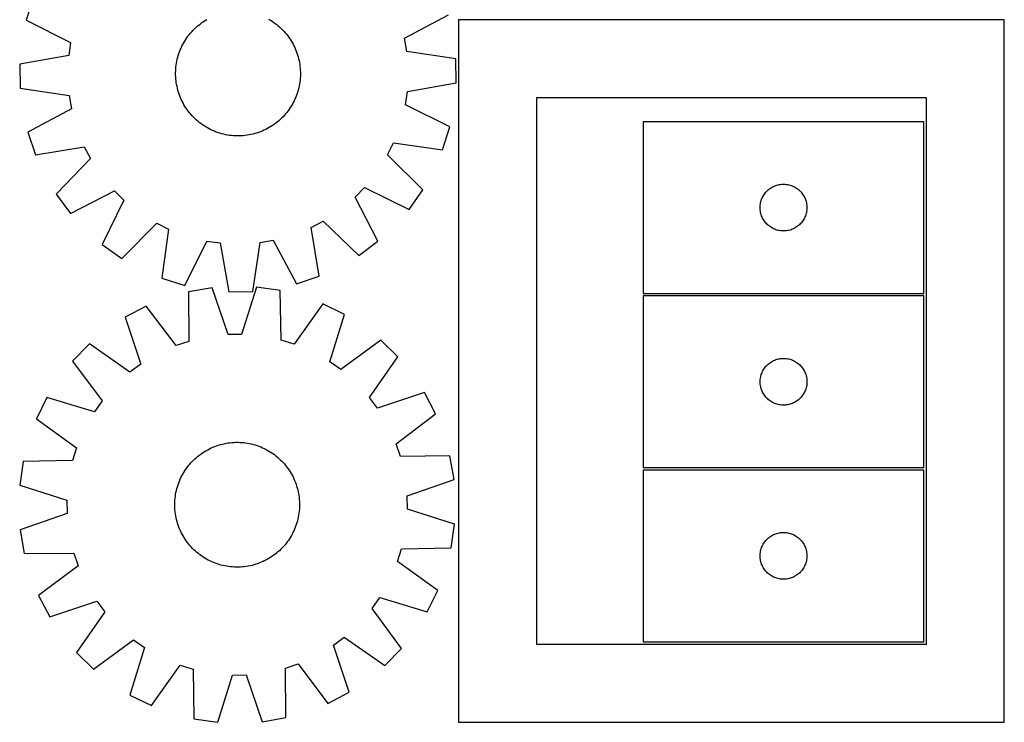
# Model space of a CAD drawing. Header units: millimetres. Extents: x 7 to 1493, y 7 to 2993.
# Tile 3 of 15: x 862 to 1493, y 7 to 457. Entities that reach past the tile are written whole.
import ezdxf

# ---------------------------------------------------------------- set-up
doc = ezdxf.new("R2010")
doc.units = ezdxf.units.MM
doc.layers.add('CUT', color=7, linetype='CONTINUOUS', true_color=0x000000)

msp = doc.modelspace()

# ---------------------------------------------------------------- linework, layer by layer
at = {"layer": 'CUT'}
for p, q in [((870.583645, 471.205549), (866.010866, 456.514727)), ((866.010866, 456.514727), (894.411668, 442.289073)), ((977.607402, 454.19254), (978.620635, 454.935753)), ((978.620635, 454.935753), (979.656713, 455.646774)), ((979.656713, 455.646774), (980.714613, 456.324899)), ((980.714613, 456.324899), (981.793291, 456.969461)), ((1021.429575, 457.149549), (1022.514066, 456.514815)), ((1022.514066, 456.514815), (1023.578085, 455.846331)), ((1023.578085, 455.846331), (1024.62058, 455.144754)), ((1024.62058, 455.144754), (1025.640525, 454.410778)), ((1108.598712, 444.944584), (1136.638096, 459.869988)), ((1493.173996, 456.660645), (1143.173996, 456.660645)), ((1143.173996, 456.660645), (1143.173996, 6.660645)), ((1493.173996, 6.660645), (1493.173996, 456.660645)), ((971.235343, 448.154062), (972.062046, 449.100406)), ((972.062046, 449.100406), (972.918067, 450.020316)), ((972.918067, 450.020316), (973.802561, 450.912884)), ((973.802561, 450.912884), (974.714655, 451.777229)), ((974.714655, 451.777229), (975.653448, 452.612498)), ((975.653448, 452.612498), (976.618015, 453.417866)), ((976.618015, 453.417866), (977.607402, 454.19254)), ((1025.640525, 454.410778), (1026.636911, 453.645127)), ((1026.636911, 453.645127), (1027.608756, 452.848557)), ((1027.608756, 452.848557), (1028.5551, 452.021853)), ((1028.5551, 452.021853), (1029.47501, 451.165832)), ((1029.47501, 451.165832), (1030.367578, 450.281338)), ((1030.367578, 450.281338), (1031.231923, 449.369245)), ((1031.231923, 449.369245), (1032.067192, 448.430452)), ((1032.067192, 448.430452), (1032.87256, 447.465885)), ((894.411668, 442.289073), (893.175437, 433.804316)), ((966.934351, 441.974881), (967.569084, 443.059372)), ((967.569084, 443.059372), (968.237569, 444.123391)), ((968.237569, 444.123391), (968.939145, 445.165886)), ((968.939145, 445.165886), (969.673121, 446.18583)), ((969.673121, 446.18583), (970.438772, 447.182217)), ((970.438772, 447.182217), (971.235343, 448.154062)), ((1032.87256, 447.465885), (1033.647234, 446.476497)), ((1033.647234, 446.476497), (1034.390447, 445.463265)), ((1034.390447, 445.463265), (1035.101468, 444.427187)), ((1035.101468, 444.427187), (1035.779593, 443.369287)), ((1035.779593, 443.369287), (1036.424155, 442.290609)), ((1036.424155, 442.290609), (1037.034516, 441.192216)), ((1110.044921, 436.493084), (1108.598712, 444.944584)), ((963.867405, 435.099226), (964.287682, 436.283444)), ((964.287682, 436.283444), (964.744949, 437.453878)), ((964.744949, 437.453878), (965.238754, 438.60937)), ((965.238754, 438.60937), (965.768611, 439.748782)), ((965.768611, 439.748782), (966.333996, 440.870988)), ((966.333996, 440.870988), (966.934351, 441.974881)), ((1037.034516, 441.192216), (1037.610075, 440.075194)), ((1037.610075, 440.075194), (1038.150264, 438.940644)), ((1038.150264, 438.940644), (1038.654549, 437.789686)), ((1038.654549, 437.789686), (1039.122432, 436.623457)), ((1039.122432, 436.623457), (1039.553452, 435.443106)), ((1141.451657, 431.740014), (1110.044921, 436.493084)), ((893.175437, 433.804316), (861.896194, 428.27406)), ((962.334084, 429.012664), (962.563935, 430.248048)), ((962.563935, 430.248048), (962.832476, 431.475604)), ((962.832476, 431.475604), (963.139443, 432.694119)), ((963.139443, 432.694119), (963.484533, 433.90239)), ((963.484533, 433.90239), (963.867405, 435.099226)), ((1039.553452, 435.443106), (1039.947184, 434.249799)), ((1039.947184, 434.249799), (1040.30324, 433.044713)), ((1040.30324, 433.044713), (1040.621266, 431.829038)), ((1040.621266, 431.829038), (1040.900951, 430.603973)), ((1040.900951, 430.603973), (1041.142017, 429.370728)), ((1041.142017, 429.370728), (1041.344227, 428.130519)), ((1141.6424, 416.355146), (1141.451657, 431.740014)), ((861.896194, 428.27406), (862.086937, 412.889192)), ((961.77179, 422.761173), (961.805553, 424.017305)), ((961.805553, 424.017305), (961.878756, 425.271756)), ((961.878756, 425.271756), (961.991326, 426.523289)), ((961.991326, 426.523289), (962.143152, 427.770669)), ((962.143152, 427.770669), (962.334084, 429.012664)), ((1041.344227, 428.130519), (1041.507382, 426.884571)), ((1041.507382, 426.884571), (1041.63132, 425.634112)), ((1041.63132, 425.634112), (1041.715918, 424.380378)), ((1041.715918, 424.380378), (1041.761095, 423.124605)), ((1041.761095, 423.124605), (1041.766804, 421.868033)), ((961.777499, 421.504601), (961.77179, 422.761173)), ((961.822675, 420.248828), (961.777499, 421.504601)), ((961.907274, 418.995093), (961.822675, 420.248828)), ((962.031212, 417.744635), (961.907274, 418.995093)), ((962.194367, 416.498686), (962.031212, 417.744635)), ((1041.395442, 416.858537), (1041.204509, 415.616542)), ((1041.547268, 418.105916), (1041.395442, 416.858537)), ((1041.659838, 419.357449), (1041.547268, 418.105916)), ((1041.733041, 420.611901), (1041.659838, 419.357449)), ((1041.766804, 421.868033), (1041.733041, 420.611901)), ((862.086937, 412.889192), (893.493673, 408.136121)), ((962.396577, 415.258478), (962.194367, 416.498686)), ((962.637643, 414.025232), (962.396577, 415.258478)), ((962.917328, 412.800168), (962.637643, 414.025232)), ((963.235354, 411.584493), (962.917328, 412.800168)), ((963.591409, 410.379407), (963.235354, 411.584493)), ((1040.054061, 410.726815), (1039.671189, 409.52998)), ((1040.399151, 411.935087), (1040.054061, 410.726815)), ((1040.706118, 413.153602), (1040.399151, 411.935087)), ((1040.974659, 414.381157), (1040.706118, 413.153602)), ((1041.204509, 415.616542), (1040.974659, 414.381157)), ((1109.126926, 402.340132), (1110.363157, 410.824889)), ((1110.363157, 410.824889), (1141.6424, 416.355146)), ((893.493673, 408.136121), (894.939882, 399.684621)), ((963.985141, 409.1861), (963.591409, 410.379407)), ((964.416162, 408.005749), (963.985141, 409.1861)), ((964.884045, 406.839519), (964.416162, 408.005749)), ((965.38833, 405.688561), (964.884045, 406.839519)), ((965.928518, 404.554012), (965.38833, 405.688561)), ((966.504077, 403.436989), (965.928518, 404.554012)), ((1037.769983, 404.880424), (1037.204598, 403.758218)), ((1038.29984, 406.019835), (1037.769983, 404.880424)), ((1038.793645, 407.175328), (1038.29984, 406.019835)), ((1039.250912, 408.345761), (1038.793645, 407.175328)), ((1039.671189, 409.52998), (1039.250912, 408.345761)), ((1443.173996, 406.660645), (1193.173996, 406.660645)), ((1193.173996, 406.660645), (1193.173996, 56.660645)), ((1443.173996, 56.660645), (1443.173996, 406.660645)), ((894.939882, 399.684621), (866.900498, 384.759217)), ((967.114439, 402.338597), (966.504077, 403.436989)), ((967.759, 401.259918), (967.114439, 402.338597)), ((968.437126, 400.202018), (967.759, 401.259918)), ((969.148147, 399.165941), (968.437126, 400.202018)), ((969.89136, 398.152708), (969.148147, 399.165941)), ((970.666033, 397.16332), (969.89136, 398.152708)), ((1033.865473, 398.443375), (1033.099822, 397.446989)), ((1034.599448, 399.463319), (1033.865473, 398.443375)), ((1035.301025, 400.505815), (1034.599448, 399.463319)), ((1035.96951, 401.569833), (1035.301025, 400.505815)), ((1036.604243, 402.654324), (1035.96951, 401.569833)), ((1037.204598, 403.758218), (1036.604243, 402.654324)), ((1137.527728, 388.114478), (1109.126926, 402.340132)), ((971.471402, 396.198754), (970.666033, 397.16332)), ((972.306671, 395.259961), (971.471402, 396.198754)), ((973.171016, 394.347867), (972.306671, 395.259961)), ((974.063583, 393.463373), (973.171016, 394.347867)), ((974.983494, 392.607352), (974.063583, 393.463373)), ((975.929838, 391.780648), (974.983494, 392.607352)), ((976.901683, 390.984078), (975.929838, 391.780648)), ((1027.885146, 392.016708), (1026.920579, 391.211339)), ((1028.823939, 392.851977), (1027.885146, 392.016708)), ((1029.736033, 393.716321), (1028.823939, 392.851977)), ((1030.620526, 394.608889), (1029.736033, 393.716321)), ((1031.476548, 395.528799), (1030.620526, 394.608889)), ((1032.303251, 396.475144), (1031.476548, 395.528799)), ((1033.099822, 397.446989), (1032.303251, 396.475144)), ((977.898069, 390.218427), (976.901683, 390.984078)), ((978.918013, 389.484451), (977.898069, 390.218427)), ((979.960509, 388.782875), (978.918013, 389.484451)), ((981.024527, 388.11439), (979.960509, 388.782875)), ((982.109018, 387.479657), (981.024527, 388.11439)), ((983.212912, 386.879302), (982.109018, 387.479657)), ((984.335118, 386.313917), (983.212912, 386.879302)), ((985.474529, 385.78406), (984.335118, 386.313917)), ((986.630022, 385.290255), (985.474529, 385.78406)), ((987.800455, 384.832988), (986.630022, 385.290255)), ((1017.244381, 385.429351), (1016.078151, 384.961468)), ((1018.395338, 385.933636), (1017.244381, 385.429351)), ((1019.529888, 386.473824), (1018.395338, 385.933636)), ((1020.64691, 387.049383), (1019.529888, 386.473824)), ((1021.745303, 387.659745), (1020.64691, 387.049383)), ((1022.823981, 388.304306), (1021.745303, 387.659745)), ((1023.881881, 388.982432), (1022.823981, 388.304306)), ((1024.917959, 389.693452), (1023.881881, 388.982432)), ((1025.931191, 390.436666), (1024.917959, 389.693452)), ((1026.920579, 391.211339), (1025.931191, 390.436666)), ((1132.954949, 373.423657), (1137.527728, 388.114478)), ((1441.568665, 391.408233), (1261.568665, 391.408233)), ((1261.568665, 391.408233), (1261.568665, 281.408233)), ((1441.568665, 281.408233), (1441.568665, 391.408233)), ((866.900498, 384.759217), (871.836091, 370.186281)), ((988.984674, 384.412711), (987.800455, 384.832988)), ((990.18151, 384.029838), (988.984674, 384.412711)), ((991.389781, 383.684748), (990.18151, 384.029838)), ((992.608296, 383.377781), (991.389781, 383.684748)), ((993.835851, 383.10924), (992.608296, 383.377781)), ((995.071236, 382.87939), (993.835851, 383.10924)), ((996.313231, 382.688458), (995.071236, 382.87939)), ((997.560611, 382.536632), (996.313231, 382.688458)), ((998.812144, 382.424062), (997.560611, 382.536632)), ((1000.066595, 382.350859), (998.812144, 382.424062)), ((1001.322727, 382.317096), (1000.066595, 382.350859)), ((1002.579299, 382.322805), (1001.322727, 382.317096)), ((1003.835072, 382.367981), (1002.579299, 382.322805)), ((1005.088806, 382.45258), (1003.835072, 382.367981)), ((1006.339265, 382.576518), (1005.088806, 382.45258)), ((1007.585213, 382.739672), (1006.339265, 382.576518)), ((1008.825422, 382.941883), (1007.585213, 382.739672)), ((1010.058667, 383.182949), (1008.825422, 382.941883)), ((1011.283732, 383.462633), (1010.058667, 383.182949)), ((1012.499407, 383.78066), (1011.283732, 383.462633)), ((1013.704493, 384.136715), (1012.499407, 383.78066)), ((1014.8978, 384.530447), (1013.704493, 384.136715)), ((1016.078151, 384.961468), (1014.8978, 384.530447)), ((871.836091, 370.186281), (903.174451, 375.371058)), ((903.174451, 375.371058), (907.161534, 367.780107)), ((1097.700019, 370.14242), (1101.497679, 377.829887)), ((1101.497679, 377.829887), (1132.954949, 373.423657)), ((907.161534, 367.780107), (885.106699, 344.920558)), ((1120.314817, 347.836689), (1097.700019, 370.14242)), ((1076.882744, 343.051685), (1082.870091, 349.18936)), ((1082.870091, 349.18936), (1111.426133, 335.277954)), ((1111.426133, 335.277954), (1120.314817, 347.836689)), ((1340.826382, 346.877395), (1341.379565, 347.416513)), ((1341.379565, 347.416513), (1341.959767, 347.92644)), ((1341.959767, 347.92644), (1342.565451, 348.405822)), ((1342.565451, 348.405822), (1343.195009, 348.853388)), ((1343.195009, 348.853388), (1343.846773, 349.267952)), ((1343.846773, 349.267952), (1344.519014, 349.648415)), ((1344.519014, 349.648415), (1345.209949, 349.993767)), ((1345.209949, 349.993767), (1345.917746, 350.303093)), ((1345.917746, 350.303093), (1346.640529, 350.575571)), ((1346.640529, 350.575571), (1347.37638, 350.810481)), ((1347.37638, 350.810481), (1348.123349, 351.007199)), ((1348.123349, 351.007199), (1348.879453, 351.165202)), ((1348.879453, 351.165202), (1349.642689, 351.284073)), ((1349.642689, 351.284073), (1350.411033, 351.363496)), ((1350.411033, 351.363496), (1351.182446, 351.40326)), ((1351.182446, 351.40326), (1351.954884, 351.40326)), ((1351.954884, 351.40326), (1352.726297, 351.363496)), ((1352.726297, 351.363496), (1353.49464, 351.284073)), ((1353.49464, 351.284073), (1354.257876, 351.165202)), ((1354.257876, 351.165202), (1355.013981, 351.007199)), ((1355.013981, 351.007199), (1355.760949, 350.810481)), ((1355.760949, 350.810481), (1356.496801, 350.575571)), ((1356.496801, 350.575571), (1357.219583, 350.303093)), ((1357.219583, 350.303093), (1357.927381, 349.993767)), ((1357.927381, 349.993767), (1358.618316, 349.648415)), ((1358.618316, 349.648415), (1359.290557, 349.267952)), ((1359.290557, 349.267952), (1359.942321, 348.853388)), ((1359.942321, 348.853388), (1360.571879, 348.405822)), ((1360.571879, 348.405822), (1361.177562, 347.92644)), ((1361.177562, 347.92644), (1361.757765, 347.416513)), ((1361.757765, 347.416513), (1362.310948, 346.877395)), ((885.106699, 344.920558), (894.304012, 332.586054)), ((894.304012, 332.586054), (922.50638, 347.201156)), ((928.644054, 341.213809), (914.732648, 312.657766)), ((922.50638, 347.201156), (928.644054, 341.213809)), ((1091.497846, 314.849318), (1076.882744, 343.051685)), ((1337.063249, 340.2283), (1337.279134, 340.969955)), ((1337.279134, 340.969955), (1337.532913, 341.699514)), ((1337.532913, 341.699514), (1337.823911, 342.415042)), ((1337.823911, 342.415042), (1338.151359, 343.11464)), ((1338.151359, 343.11464), (1338.514386, 343.796454)), ((1338.514386, 343.796454), (1338.912031, 344.458676)), ((1338.912031, 344.458676), (1339.34324, 345.099549)), ((1339.34324, 345.099549), (1339.806868, 345.717375)), ((1339.806868, 345.717375), (1340.301686, 346.310515)), ((1340.301686, 346.310515), (1340.826382, 346.877395)), ((1362.310948, 346.877395), (1362.835644, 346.310515)), ((1362.835644, 346.310515), (1363.330462, 345.717375)), ((1363.330462, 345.717375), (1363.79409, 345.099549)), ((1363.79409, 345.099549), (1364.225298, 344.458676)), ((1364.225298, 344.458676), (1364.622943, 343.796454)), ((1364.622943, 343.796454), (1364.985971, 343.11464)), ((1364.985971, 343.11464), (1365.313418, 342.415042)), ((1365.313418, 342.415042), (1365.604417, 341.699514)), ((1365.604417, 341.699514), (1365.858196, 340.969955)), ((1365.858196, 340.969955), (1366.074081, 340.2283)), ((1336.568665, 336.408233), (1336.588553, 337.180414)), ((1336.588553, 335.636052), (1336.568665, 336.408233)), ((1336.588553, 337.180414), (1336.648167, 337.950548)), ((1336.648167, 334.865918), (1336.588553, 335.636052)), ((1336.648167, 337.950548), (1336.747346, 338.716592)), ((1336.747346, 334.099874), (1336.648167, 334.865918)), ((1336.747346, 338.716592), (1336.88583, 339.476514)), ((1336.88583, 339.476514), (1337.063249, 340.2283)), ((1366.074081, 340.2283), (1366.2515, 339.476514)), ((1366.2515, 339.476514), (1366.389983, 338.716592)), ((1366.389983, 338.716592), (1366.489163, 337.950548)), ((1366.489163, 334.865918), (1366.389983, 334.099874)), ((1366.489163, 337.950548), (1366.548776, 337.180414)), ((1366.548776, 335.636052), (1366.489163, 334.865918)), ((1366.548776, 337.180414), (1366.568665, 336.408233)), ((1366.568665, 336.408233), (1366.548776, 335.636052)), ((1336.88583, 333.339952), (1336.747346, 334.099874)), ((1337.063249, 332.588166), (1336.88583, 333.339952)), ((1337.279134, 331.84651), (1337.063249, 332.588166)), ((1337.532913, 331.116952), (1337.279134, 331.84651)), ((1337.823911, 330.401424), (1337.532913, 331.116952)), ((1338.151359, 329.701826), (1337.823911, 330.401424)), ((1338.514386, 329.020012), (1338.151359, 329.701826)), ((1338.912031, 328.35779), (1338.514386, 329.020012)), ((1339.34324, 327.716917), (1338.912031, 328.35779)), ((1364.225298, 328.35779), (1363.79409, 327.716917)), ((1364.622943, 329.020012), (1364.225298, 328.35779)), ((1364.985971, 329.701826), (1364.622943, 329.020012)), ((1365.313418, 330.401424), (1364.985971, 329.701826)), ((1365.604417, 331.116952), (1365.313418, 330.401424)), ((1365.858196, 331.84651), (1365.604417, 331.116952)), ((1366.074081, 332.588166), (1365.858196, 331.84651)), ((1366.2515, 333.339952), (1366.074081, 332.588166)), ((1366.389983, 334.099874), (1366.2515, 333.339952)), ((927.291384, 303.769082), (949.597115, 326.383881)), ((949.597115, 326.383881), (957.284582, 322.586221)), ((957.284582, 322.586221), (952.878351, 291.12895)), ((1048.712842, 323.719757), (1056.303793, 327.70684)), ((1053.897619, 292.381397), (1048.712842, 323.719757)), ((1056.303793, 327.70684), (1079.163342, 305.652005)), ((1339.806868, 327.099091), (1339.34324, 327.716917)), ((1340.301686, 326.505951), (1339.806868, 327.099091)), ((1340.826382, 325.939071), (1340.301686, 326.505951)), ((1341.379565, 325.399952), (1340.826382, 325.939071)), ((1341.959767, 324.890026), (1341.379565, 325.399952)), ((1342.565451, 324.410644), (1341.959767, 324.890026)), ((1343.195009, 323.963078), (1342.565451, 324.410644)), ((1343.846773, 323.548514), (1343.195009, 323.963078)), ((1344.519014, 323.168051), (1343.846773, 323.548514)), ((1345.209949, 322.822699), (1344.519014, 323.168051)), ((1345.917746, 322.513373), (1345.209949, 322.822699)), ((1346.640529, 322.240895), (1345.917746, 322.513373)), ((1347.37638, 322.005985), (1346.640529, 322.240895)), ((1356.496801, 322.240895), (1355.760949, 322.005985)), ((1357.219583, 322.513373), (1356.496801, 322.240895)), ((1357.927381, 322.822699), (1357.219583, 322.513373)), ((1358.618316, 323.168051), (1357.927381, 322.822699)), ((1359.290557, 323.548514), (1358.618316, 323.168051)), ((1359.942321, 323.963078), (1359.290557, 323.548514)), ((1360.571879, 324.410644), (1359.942321, 323.963078)), ((1361.177562, 324.890026), (1360.571879, 324.410644)), ((1361.757765, 325.399952), (1361.177562, 324.890026)), ((1362.310948, 325.939071), (1361.757765, 325.399952)), ((1362.835644, 326.505951), (1362.310948, 325.939071)), ((1363.330462, 327.099091), (1362.835644, 326.505951)), ((1363.79409, 327.716917), (1363.330462, 327.099091)), ((1348.123349, 321.809267), (1347.37638, 322.005985)), ((1348.879453, 321.651264), (1348.123349, 321.809267)), ((1349.642689, 321.532393), (1348.879453, 321.651264)), ((1350.411033, 321.45297), (1349.642689, 321.532393)), ((1351.182446, 321.413206), (1350.411033, 321.45297)), ((1351.954884, 321.413206), (1351.182446, 321.413206)), ((1352.726297, 321.45297), (1351.954884, 321.413206)), ((1353.49464, 321.532393), (1352.726297, 321.45297)), ((1354.257876, 321.651264), (1353.49464, 321.532393)), ((1355.013981, 321.809267), (1354.257876, 321.651264)), ((1355.760949, 322.005985), (1355.013981, 321.809267)), ((914.732648, 312.657766), (927.291384, 303.769082)), ((967.569173, 286.556172), (981.794826, 314.956974)), ((981.794826, 314.956974), (990.279583, 313.720743)), ((990.279583, 313.720743), (995.80984, 282.4415)), ((1011.194708, 282.632243), (1015.947778, 314.038979)), ((1015.947778, 314.038979), (1024.399278, 315.485188)), ((1024.399278, 315.485188), (1039.324682, 287.445803)), ((1079.163342, 305.652005), (1091.497846, 314.849318)), ((952.878351, 291.12895), (967.569173, 286.556172)), ((1039.324682, 287.445803), (1053.897619, 292.381397)), ((985.131486, 285.034002), (969.967188, 282.431193)), ((995.502033, 255.010236), (985.131486, 285.034002)), ((1013.667957, 285.402272), (1004.075663, 255.120881)), ((1028.894374, 283.191664), (1013.667957, 285.402272)), ((969.967188, 282.431193), (970.201838, 250.667697)), ((995.80984, 282.4415), (1011.194708, 282.632243)), ((1029.479497, 251.432691), (1028.894374, 283.191664)), ((1261.568665, 281.408233), (1441.568665, 281.408233)), ((1441.613675, 279.77039), (1261.613675, 279.77039)), ((1261.613675, 279.77039), (1261.613675, 169.77039)), ((1441.613675, 169.77039), (1441.613675, 279.77039)), ((942.941192, 273.262693), (929.3234, 266.101249)), ((962.082023, 247.91307), (942.941192, 273.262693)), ((1056.147972, 274.723656), (1037.667694, 248.888523)), ((1069.94604, 267.916021), (1056.147972, 274.723656)), ((929.3234, 266.101249), (939.362026, 235.96488)), ((1060.688462, 237.530629), (1069.94604, 267.916021)), ((1004.075663, 255.120881), (995.502033, 255.010236)), ((906.453374, 249.029995), (895.715091, 238.010928)), ((932.490849, 230.835913), (906.453374, 249.029995)), ((970.201838, 250.667697), (962.082023, 247.91307)), ((1037.667694, 248.888523), (1029.479497, 251.432691)), ((1093.248994, 251.440641), (1067.68971, 232.58069)), ((1104.268061, 240.702358), (1093.248994, 251.440641)), ((1086.073979, 214.664883), (1104.268061, 240.702358)), ((895.715091, 238.010928), (914.575042, 212.451644)), ((939.362026, 235.96488), (932.490849, 230.835913)), ((1067.68971, 232.58069), (1060.688462, 237.530629)), ((1339.38825, 233.461707), (1339.851878, 234.079532)), ((1339.851878, 234.079532), (1340.346696, 234.672672)), ((1340.346696, 234.672672), (1340.871392, 235.239552)), ((1340.871392, 235.239552), (1341.424575, 235.778671)), ((1341.424575, 235.778671), (1342.004777, 236.288597)), ((1342.004777, 236.288597), (1342.610461, 236.767979)), ((1342.610461, 236.767979), (1343.240019, 237.215545)), ((1343.240019, 237.215545), (1343.891783, 237.63011)), ((1343.891783, 237.63011), (1344.564024, 238.010572)), ((1344.564024, 238.010572), (1345.254959, 238.355924)), ((1345.254959, 238.355924), (1345.962757, 238.66525)), ((1345.962757, 238.66525), (1346.685539, 238.937729)), ((1346.685539, 238.937729), (1347.421391, 239.172638)), ((1347.421391, 239.172638), (1348.168359, 239.369356)), ((1348.168359, 239.369356), (1348.924464, 239.527359)), ((1348.924464, 239.527359), (1349.6877, 239.64623)), ((1349.6877, 239.64623), (1350.456043, 239.725653)), ((1350.456043, 239.725653), (1351.227456, 239.765417)), ((1351.227456, 239.765417), (1351.999894, 239.765417)), ((1351.999894, 239.765417), (1352.771307, 239.725653)), ((1352.771307, 239.725653), (1353.53965, 239.64623)), ((1353.53965, 239.64623), (1354.302887, 239.527359)), ((1354.302887, 239.527359), (1355.058991, 239.369356)), ((1355.058991, 239.369356), (1355.80596, 239.172638)), ((1355.80596, 239.172638), (1356.541811, 238.937729)), ((1356.541811, 238.937729), (1357.264594, 238.66525)), ((1357.264594, 238.66525), (1357.972391, 238.355924)), ((1357.972391, 238.355924), (1358.663326, 238.010572)), ((1358.663326, 238.010572), (1359.335567, 237.63011)), ((1359.335567, 237.63011), (1359.987331, 237.215545)), ((1359.987331, 237.215545), (1360.616889, 236.767979)), ((1360.616889, 236.767979), (1361.222573, 236.288597)), ((1361.222573, 236.288597), (1361.802775, 235.778671)), ((1361.802775, 235.778671), (1362.355958, 235.239552)), ((1362.355958, 235.239552), (1362.880654, 234.672672)), ((1362.880654, 234.672672), (1363.375472, 234.079532)), ((1363.375472, 234.079532), (1363.8391, 233.461707)), ((1336.792357, 227.078749), (1336.93084, 227.838671)), ((1336.93084, 227.838671), (1337.108259, 228.590457)), ((1337.108259, 228.590457), (1337.324144, 229.332113)), ((1337.324144, 229.332113), (1337.577923, 230.061671)), ((1337.577923, 230.061671), (1337.868922, 230.777199)), ((1337.868922, 230.777199), (1338.196369, 231.476797)), ((1338.196369, 231.476797), (1338.559397, 232.158611)), ((1338.559397, 232.158611), (1338.957042, 232.820833)), ((1338.957042, 232.820833), (1339.38825, 233.461707)), ((1363.8391, 233.461707), (1364.270309, 232.820833)), ((1364.270309, 232.820833), (1364.667954, 232.158611)), ((1364.667954, 232.158611), (1365.030981, 231.476797)), ((1365.030981, 231.476797), (1365.358429, 230.777199)), ((1365.358429, 230.777199), (1365.649427, 230.061671)), ((1365.649427, 230.061671), (1365.903206, 229.332113)), ((1365.903206, 229.332113), (1366.119091, 228.590457)), ((1366.119091, 228.590457), (1366.29651, 227.838671)), ((1366.29651, 227.838671), (1366.434994, 227.078749)), ((1336.613675, 224.77039), (1336.633564, 225.542571)), ((1336.633564, 223.998209), (1336.613675, 224.77039)), ((1336.633564, 225.542571), (1336.693177, 226.312705)), ((1336.693177, 223.228075), (1336.633564, 223.998209)), ((1336.693177, 226.312705), (1336.792357, 227.078749)), ((1336.792357, 222.462031), (1336.693177, 223.228075)), ((1336.93084, 221.702109), (1336.792357, 222.462031)), ((1337.108259, 220.950323), (1336.93084, 221.702109)), ((1366.29651, 221.702109), (1366.119091, 220.950323)), ((1366.434994, 222.462031), (1366.29651, 221.702109)), ((1366.434994, 227.078749), (1366.534173, 226.312705)), ((1366.534173, 223.228075), (1366.434994, 222.462031)), ((1366.534173, 226.312705), (1366.593787, 225.542571)), ((1366.593787, 223.998209), (1366.534173, 223.228075)), ((1366.593787, 225.542571), (1366.613675, 224.77039)), ((1366.613675, 224.77039), (1366.593787, 223.998209)), ((879.239711, 214.707974), (872.432076, 200.909907)), ((909.625103, 205.450396), (879.239711, 214.707974)), ((1121.339315, 217.832332), (1091.202946, 207.793706)), ((1128.500758, 204.21454), (1121.339315, 217.832332)), ((1337.324144, 220.208668), (1337.108259, 220.950323)), ((1337.577923, 219.479109), (1337.324144, 220.208668)), ((1337.868922, 218.763581), (1337.577923, 219.479109)), ((1338.196369, 218.063983), (1337.868922, 218.763581)), ((1338.559397, 217.382169), (1338.196369, 218.063983)), ((1338.957042, 216.719947), (1338.559397, 217.382169)), ((1339.38825, 216.079074), (1338.957042, 216.719947)), ((1339.851878, 215.461248), (1339.38825, 216.079074)), ((1340.346696, 214.868108), (1339.851878, 215.461248)), ((1340.871392, 214.301228), (1340.346696, 214.868108)), ((1362.880654, 214.868108), (1362.355958, 214.301228)), ((1363.375472, 215.461248), (1362.880654, 214.868108)), ((1363.8391, 216.079074), (1363.375472, 215.461248)), ((1364.270309, 216.719947), (1363.8391, 216.079074)), ((1364.667954, 217.382169), (1364.270309, 216.719947)), ((1365.030981, 218.063983), (1364.667954, 217.382169)), ((1365.358429, 218.763581), (1365.030981, 218.063983)), ((1365.649427, 219.479109), (1365.358429, 218.763581)), ((1365.903206, 220.208668), (1365.649427, 219.479109)), ((1366.119091, 220.950323), (1365.903206, 220.208668)), ((914.575042, 212.451644), (909.625103, 205.450396)), ((1091.202946, 207.793706), (1086.073979, 214.664883)), ((1341.424575, 213.76211), (1340.871392, 214.301228)), ((1342.004777, 213.252183), (1341.424575, 213.76211)), ((1342.610461, 212.772801), (1342.004777, 213.252183)), ((1343.240019, 212.325235), (1342.610461, 212.772801)), ((1343.891783, 211.910671), (1343.240019, 212.325235)), ((1344.564024, 211.530208), (1343.891783, 211.910671)), ((1345.254959, 211.184856), (1344.564024, 211.530208)), ((1345.962757, 210.875531), (1345.254959, 211.184856)), ((1346.685539, 210.603052), (1345.962757, 210.875531)), ((1347.421391, 210.368142), (1346.685539, 210.603052)), ((1348.168359, 210.171424), (1347.421391, 210.368142)), ((1348.924464, 210.013421), (1348.168359, 210.171424)), ((1349.6877, 209.89455), (1348.924464, 210.013421)), ((1350.456043, 209.815127), (1349.6877, 209.89455)), ((1351.227456, 209.775363), (1350.456043, 209.815127)), ((1351.999894, 209.775363), (1351.227456, 209.775363)), ((1352.771307, 209.815127), (1351.999894, 209.775363)), ((1353.53965, 209.89455), (1352.771307, 209.815127)), ((1354.302887, 210.013421), (1353.53965, 209.89455)), ((1355.058991, 210.171424), (1354.302887, 210.013421)), ((1355.80596, 210.368142), (1355.058991, 210.171424)), ((1356.541811, 210.603052), (1355.80596, 210.368142)), ((1357.264594, 210.875531), (1356.541811, 210.603052)), ((1357.972391, 211.184856), (1357.264594, 210.875531)), ((1358.663326, 211.530208), (1357.972391, 211.184856)), ((1359.335567, 211.910671), (1358.663326, 211.530208)), ((1359.987331, 212.325235), (1359.335567, 211.910671)), ((1360.616889, 212.772801), (1359.987331, 212.325235)), ((1361.222573, 213.252183), (1360.616889, 212.772801)), ((1361.802775, 213.76211), (1361.222573, 213.252183)), ((1362.355958, 214.301228), (1361.802775, 213.76211)), ((1103.151136, 185.073709), (1128.500758, 204.21454)), ((872.432076, 200.909907), (898.267209, 182.429628)), ((985.703113, 182.836233), (986.869106, 183.304707)), ((986.869106, 183.304707), (988.049238, 183.736326)), ((988.049238, 183.736326), (989.242345, 184.130664)), ((989.242345, 184.130664), (990.44725, 184.48733)), ((990.44725, 184.48733), (991.662764, 184.805973)), ((991.662764, 184.805973), (992.887686, 185.086279)), ((992.887686, 185.086279), (994.120809, 185.32797)), ((994.120809, 185.32797), (995.360915, 185.530809)), ((995.360915, 185.530809), (996.606781, 185.694595)), ((996.606781, 185.694595), (997.857176, 185.819167)), ((997.857176, 185.819167), (999.110868, 185.904402)), ((999.110868, 185.904402), (1000.366618, 185.950215)), ((1000.366618, 185.950215), (1001.623187, 185.956561)), ((1001.623187, 185.956561), (1002.879336, 185.923435)), ((1002.879336, 185.923435), (1004.133824, 185.850868)), ((1004.133824, 185.850868), (1005.385414, 185.738933)), ((1005.385414, 185.738933), (1006.63287, 185.587739)), ((1006.63287, 185.587739), (1007.874962, 185.397437)), ((1007.874962, 185.397437), (1009.110463, 185.168213)), ((1009.110463, 185.168213), (1010.338155, 184.900295)), ((1010.338155, 184.900295), (1011.556825, 184.593946)), ((1011.556825, 184.593946), (1012.765271, 184.249469)), ((1012.765271, 184.249469), (1013.962301, 183.867203)), ((1013.962301, 183.867203), (1015.146732, 183.447527)), ((1015.146732, 183.447527), (1016.317397, 182.990853)), ((1105.905763, 176.953894), (1103.151136, 185.073709)), ((898.267209, 182.429628), (895.723041, 174.241431)), ((975.06569, 176.243481), (976.029848, 177.049339)), ((976.029848, 177.049339), (977.018843, 177.824514)), ((977.018843, 177.824514), (978.031698, 178.568241)), ((978.031698, 178.568241), (979.067415, 179.279787)), ((979.067415, 179.279787), (980.124971, 179.958449)), ((980.124971, 179.958449), (981.203323, 180.603557)), ((981.203323, 180.603557), (982.301405, 181.214475)), ((982.301405, 181.214475), (983.418136, 181.790601)), ((983.418136, 181.790601), (984.552411, 182.331364)), ((984.552411, 182.331364), (985.703113, 182.836233)), ((1016.317397, 182.990853), (1017.47314, 182.497634)), ((1017.47314, 182.497634), (1018.61282, 181.968355)), ((1018.61282, 181.968355), (1019.735313, 181.403539)), ((1019.735313, 181.403539), (1020.839511, 180.803744)), ((1020.839511, 180.803744), (1021.924323, 180.169561)), ((1021.924323, 180.169561), (1022.98868, 179.501616)), ((1022.98868, 179.501616), (1024.031532, 178.800568)), ((1024.031532, 178.800568), (1025.051848, 178.067109)), ((1025.051848, 178.067109), (1026.048622, 177.301964)), ((1026.048622, 177.301964), (1027.020871, 176.505886)), ((1137.669259, 177.188544), (1105.905763, 176.953894)), ((1140.272067, 162.024246), (1137.669259, 177.188544)), ((863.964068, 173.656308), (861.75346, 158.429891)), ((895.723041, 174.241431), (863.964068, 173.656308)), ((969.088623, 169.813782), (969.853768, 170.810557)), ((969.853768, 170.810557), (970.649846, 171.782805)), ((970.649846, 171.782805), (971.476069, 172.729569)), ((971.476069, 172.729569), (972.331624, 173.649913)), ((972.331624, 173.649913), (973.215665, 174.542929)), ((973.215665, 174.542929), (974.12732, 175.407736)), ((974.12732, 175.407736), (975.06569, 176.243481)), ((1027.020871, 176.505886), (1027.967635, 175.679663)), ((1027.967635, 175.679663), (1028.887979, 174.824108)), ((1028.887979, 174.824108), (1029.780995, 173.940067)), ((1029.780995, 173.940067), (1030.645802, 173.028412)), ((1030.645802, 173.028412), (1031.481547, 172.090042)), ((1031.481547, 172.090042), (1032.287405, 171.125884)), ((1032.287405, 171.125884), (1033.062579, 170.136889)), ((965.187377, 163.374754), (965.752193, 164.497247)), ((965.752193, 164.497247), (966.351988, 165.601445)), ((966.351988, 165.601445), (966.986171, 166.686257)), ((966.986171, 166.686257), (967.654116, 167.750615)), ((967.654116, 167.750615), (968.355164, 168.793466)), ((968.355164, 168.793466), (969.088623, 169.813782)), ((1033.062579, 170.136889), (1033.806307, 169.124034)), ((1033.806307, 169.124034), (1034.517853, 168.088317)), ((1034.517853, 168.088317), (1035.196515, 167.030761)), ((1035.196515, 167.030761), (1035.841623, 165.952409)), ((1035.841623, 165.952409), (1036.452541, 164.854327)), ((1036.452541, 164.854327), (1037.028667, 163.737596)), ((1441.593152, 168.187153), (1261.593152, 168.187153)), ((1261.593152, 168.187153), (1261.593152, 58.187153)), ((1261.613675, 169.77039), (1441.613675, 169.77039)), ((1441.593152, 58.187153), (1441.593152, 168.187153)), ((861.75346, 158.429891), (892.034851, 148.837597)), ((962.906263, 157.527205), (963.288529, 158.724235)), ((963.288529, 158.724235), (963.708205, 159.908667)), ((963.708205, 159.908667), (964.164879, 161.079331)), ((964.164879, 161.079331), (964.658098, 162.235074)), ((964.658098, 162.235074), (965.187377, 163.374754)), ((1037.028667, 163.737596), (1037.56943, 162.603321)), ((1037.56943, 162.603321), (1038.074299, 161.452619)), ((1038.074299, 161.452619), (1038.542773, 160.286626)), ((1038.542773, 160.286626), (1038.974392, 159.106494)), ((1038.974392, 159.106494), (1039.368729, 157.913387)), ((1039.368729, 157.913387), (1039.725396, 156.708482)), ((1110.248302, 151.653699), (1140.272067, 162.024246)), ((961.567993, 151.394804), (961.758295, 152.636896)), ((961.758295, 152.636896), (961.987519, 153.872397)), ((961.987519, 153.872397), (962.255437, 155.100089)), ((962.255437, 155.100089), (962.561786, 156.318759)), ((962.561786, 156.318759), (962.906263, 157.527205)), ((1039.725396, 156.708482), (1040.044039, 155.492968)), ((1040.044039, 155.492968), (1040.324344, 154.268046)), ((1040.324344, 154.268046), (1040.566036, 153.034923)), ((1040.566036, 153.034923), (1040.768875, 151.794817)), ((1040.768875, 151.794817), (1040.932661, 150.548951)), ((1110.358947, 143.080069), (1110.248302, 151.653699)), ((892.034851, 148.837597), (892.145496, 140.263967)), ((961.199171, 146.385121), (961.232297, 147.64127)), ((961.205517, 145.128552), (961.199171, 146.385121)), ((961.232297, 147.64127), (961.304864, 148.895758)), ((961.304864, 148.895758), (961.416799, 150.147348)), ((961.416799, 150.147348), (961.567993, 151.394804)), ((1040.932661, 150.548951), (1041.057233, 149.298556)), ((1041.057233, 149.298556), (1041.142468, 148.044864)), ((1041.142468, 148.044864), (1041.188281, 146.789114)), ((1041.194627, 145.532545), (1041.161501, 144.276396)), ((1041.188281, 146.789114), (1041.194627, 145.532545)), ((892.145496, 140.263967), (862.12173, 129.89342)), ((961.25133, 143.872802), (961.205517, 145.128552)), ((961.336565, 142.61911), (961.25133, 143.872802)), ((961.461137, 141.368715), (961.336565, 142.61911)), ((961.624923, 140.122849), (961.461137, 141.368715)), ((961.827762, 138.882743), (961.624923, 140.122849)), ((1040.635503, 139.28077), (1040.406279, 138.045269)), ((1040.825805, 140.522862), (1040.635503, 139.28077)), ((1040.976999, 141.770318), (1040.825805, 140.522862)), ((1041.088934, 143.021908), (1040.976999, 141.770318)), ((1041.161501, 144.276396), (1041.088934, 143.021908)), ((1140.640338, 133.487775), (1110.358947, 143.080069)), ((962.069454, 137.649621), (961.827762, 138.882743)), ((962.349759, 136.424698), (962.069454, 137.649621)), ((962.668402, 135.209184), (962.349759, 136.424698)), ((963.025068, 134.004279), (962.668402, 135.209184)), ((963.419406, 132.811172), (963.025068, 134.004279)), ((963.851025, 131.63104), (963.419406, 132.811172)), ((1039.105269, 133.193431), (1038.685593, 132.009)), ((1039.487534, 134.390461), (1039.105269, 133.193431)), ((1039.832012, 135.598907), (1039.487534, 134.390461)), ((1040.138361, 136.817577), (1039.832012, 135.598907)), ((1040.406279, 138.045269), (1040.138361, 136.817577)), ((1138.42973, 118.261358), (1140.640338, 133.487775)), ((862.12173, 129.89342), (864.724539, 114.729122)), ((964.319499, 130.465047), (963.851025, 131.63104)), ((964.824368, 129.314345), (964.319499, 130.465047)), ((965.365131, 128.18007), (964.824368, 129.314345)), ((965.941257, 127.063339), (965.365131, 128.18007)), ((966.552175, 125.965257), (965.941257, 127.063339)), ((1036.04181, 126.316221), (1035.407627, 125.231409)), ((1036.641605, 127.420419), (1036.04181, 126.316221)), ((1037.206421, 128.542912), (1036.641605, 127.420419)), ((1037.7357, 129.682592), (1037.206421, 128.542912)), ((1038.228919, 130.838335), (1037.7357, 129.682592)), ((1038.685593, 132.009), (1038.228919, 130.838335)), ((1343.87126, 126.046873), (1344.543501, 126.427335)), ((1344.543501, 126.427335), (1345.234436, 126.772687)), ((1345.234436, 126.772687), (1345.942234, 127.082013)), ((1345.942234, 127.082013), (1346.665016, 127.354492)), ((1346.665016, 127.354492), (1347.400868, 127.589401)), ((1347.400868, 127.589401), (1348.147836, 127.786119)), ((1348.147836, 127.786119), (1348.903941, 127.944123)), ((1348.903941, 127.944123), (1349.667177, 128.062994)), ((1349.667177, 128.062994), (1350.43552, 128.142416)), ((1350.43552, 128.142416), (1351.206933, 128.18218)), ((1351.206933, 128.18218), (1351.979371, 128.18218)), ((1351.979371, 128.18218), (1352.750784, 128.142416)), ((1352.750784, 128.142416), (1353.519127, 128.062994)), ((1353.519127, 128.062994), (1354.282363, 127.944123)), ((1354.282363, 127.944123), (1355.038468, 127.786119)), ((1355.038468, 127.786119), (1355.785437, 127.589401)), ((1355.785437, 127.589401), (1356.521288, 127.354492)), ((1356.521288, 127.354492), (1357.244071, 127.082013)), ((1357.244071, 127.082013), (1357.951868, 126.772687)), ((1357.951868, 126.772687), (1358.642803, 126.427335)), ((1358.642803, 126.427335), (1359.315044, 126.046873)), ((967.197283, 124.886905), (966.552175, 125.965257)), ((967.875945, 123.829349), (967.197283, 124.886905)), ((968.587491, 122.793632), (967.875945, 123.829349)), ((969.331218, 121.780777), (968.587491, 122.793632)), ((970.106393, 120.791782), (969.331218, 121.780777)), ((970.912251, 119.827624), (970.106393, 120.791782)), ((1031.743952, 120.134861), (1030.917729, 119.188097)), ((1032.54003, 121.10711), (1031.743952, 120.134861)), ((1033.305175, 122.103884), (1032.54003, 121.10711)), ((1034.038634, 123.1242), (1033.305175, 122.103884)), ((1034.739681, 124.167052), (1034.038634, 123.1242)), ((1035.407627, 125.231409), (1034.739681, 124.167052)), ((1338.175846, 119.89356), (1338.538873, 120.575374)), ((1338.538873, 120.575374), (1338.936519, 121.237596)), ((1338.936519, 121.237596), (1339.367727, 121.87847)), ((1339.367727, 121.87847), (1339.831355, 122.496296)), ((1339.831355, 122.496296), (1340.326173, 123.089435)), ((1340.326173, 123.089435), (1340.850869, 123.656316)), ((1340.850869, 123.656316), (1341.404052, 124.195434)), ((1341.404052, 124.195434), (1341.984254, 124.70536)), ((1341.984254, 124.70536), (1342.589938, 125.184742)), ((1342.589938, 125.184742), (1343.219496, 125.632309)), ((1343.219496, 125.632309), (1343.87126, 126.046873)), ((1359.315044, 126.046873), (1359.966808, 125.632309)), ((1359.966808, 125.632309), (1360.596366, 125.184742)), ((1360.596366, 125.184742), (1361.20205, 124.70536)), ((1361.20205, 124.70536), (1361.782252, 124.195434)), ((1361.782252, 124.195434), (1362.335435, 123.656316)), ((1362.335435, 123.656316), (1362.860131, 123.089435)), ((1362.860131, 123.089435), (1363.354949, 122.496296)), ((1363.354949, 122.496296), (1363.818577, 121.87847)), ((1363.818577, 121.87847), (1364.249785, 121.237596)), ((1364.249785, 121.237596), (1364.647431, 120.575374)), ((1364.647431, 120.575374), (1365.010458, 119.89356)), ((864.724539, 114.729122), (896.488035, 114.963773)), ((896.488035, 114.963773), (899.242662, 106.843957)), ((971.747996, 118.889254), (970.912251, 119.827624)), ((972.612803, 117.977599), (971.747996, 118.889254)), ((973.505819, 117.093558), (972.612803, 117.977599)), ((974.426163, 116.238004), (973.505819, 117.093558)), ((975.372927, 115.41178), (974.426163, 116.238004)), ((976.345176, 114.615702), (975.372927, 115.41178)), ((977.34195, 113.850557), (976.345176, 114.615702)), ((978.362266, 113.117098), (977.34195, 113.850557)), ((1025.374955, 114.093153), (1024.3621, 113.349425)), ((1026.36395, 114.868327), (1025.374955, 114.093153)), ((1027.328108, 115.674185), (1026.36395, 114.868327)), ((1028.266478, 116.50993), (1027.328108, 115.674185)), ((1029.178133, 117.374737), (1028.266478, 116.50993)), ((1030.062174, 118.267753), (1029.178133, 117.374737)), ((1030.917729, 119.188097), (1030.062174, 118.267753)), ((1104.126589, 109.488038), (1106.670757, 117.676235)), ((1106.670757, 117.676235), (1138.42973, 118.261358)), ((1336.593152, 113.187153), (1336.613041, 113.959335)), ((1336.613041, 113.959335), (1336.672654, 114.729468)), ((1336.672654, 114.729468), (1336.771834, 115.495512)), ((1336.771834, 115.495512), (1336.910317, 116.255434)), ((1336.910317, 116.255434), (1337.087736, 117.00722)), ((1337.087736, 117.00722), (1337.303621, 117.748876)), ((1337.303621, 117.748876), (1337.5574, 118.478435)), ((1337.5574, 118.478435), (1337.848399, 119.193962)), ((1337.848399, 119.193962), (1338.175846, 119.89356)), ((1365.010458, 119.89356), (1365.337906, 119.193962)), ((1365.337906, 119.193962), (1365.628904, 118.478435)), ((1365.628904, 118.478435), (1365.882683, 117.748876)), ((1365.882683, 117.748876), (1366.098568, 117.00722)), ((1366.098568, 117.00722), (1366.275987, 116.255434)), ((1366.275987, 116.255434), (1366.414471, 115.495512)), ((1366.414471, 115.495512), (1366.51365, 114.729468)), ((1366.51365, 114.729468), (1366.573263, 113.959335)), ((1366.573263, 113.959335), (1366.593152, 113.187153)), ((979.405117, 112.416051), (978.362266, 113.117098)), ((980.469475, 111.748105), (979.405117, 112.416051)), ((981.554287, 111.113922), (980.469475, 111.748105)), ((982.658485, 110.514127), (981.554287, 111.113922)), ((983.780978, 109.949311), (982.658485, 110.514127)), ((984.920658, 109.420032), (983.780978, 109.949311)), ((986.076401, 108.926813), (984.920658, 109.420032)), ((987.247065, 108.470139), (986.076401, 108.926813)), ((988.431497, 108.050463), (987.247065, 108.470139)), ((989.628527, 107.668198), (988.431497, 108.050463)), ((990.836973, 107.32372), (989.628527, 107.668198)), ((1011.946548, 107.430336), (1010.731034, 107.111693)), ((1013.151453, 107.787003), (1011.946548, 107.430336)), ((1014.34456, 108.18134), (1013.151453, 107.787003)), ((1015.524692, 108.612959), (1014.34456, 108.18134)), ((1016.690685, 109.081433), (1015.524692, 108.612959)), ((1017.841387, 109.586302), (1016.690685, 109.081433)), ((1018.975662, 110.127065), (1017.841387, 109.586302)), ((1020.092393, 110.703191), (1018.975662, 110.127065)), ((1021.190475, 111.314109), (1020.092393, 110.703191)), ((1022.268827, 111.959217), (1021.190475, 111.314109)), ((1023.326383, 112.637879), (1022.268827, 111.959217)), ((1024.3621, 113.349425), (1023.326383, 112.637879)), ((1129.961721, 91.00776), (1104.126589, 109.488038)), ((1336.613041, 112.414972), (1336.593152, 113.187153)), ((1336.672654, 111.644838), (1336.613041, 112.414972)), ((1336.771834, 110.878795), (1336.672654, 111.644838)), ((1336.910317, 110.118872), (1336.771834, 110.878795)), ((1337.087736, 109.367087), (1336.910317, 110.118872)), ((1337.303621, 108.625431), (1337.087736, 109.367087)), ((1337.5574, 107.895872), (1337.303621, 108.625431)), ((1337.848399, 107.180345), (1337.5574, 107.895872)), ((1365.628904, 107.895872), (1365.337906, 107.180345)), ((1365.882683, 108.625431), (1365.628904, 107.895872)), ((1366.098568, 109.367087), (1365.882683, 108.625431)), ((1366.275987, 110.118872), (1366.098568, 109.367087)), ((1366.414471, 110.878795), (1366.275987, 110.118872)), ((1366.51365, 111.644838), (1366.414471, 110.878795)), ((1366.573263, 112.414972), (1366.51365, 111.644838)), ((1366.593152, 113.187153), (1366.573263, 112.414972)), ((899.242662, 106.843957), (873.893039, 87.703127)), ((992.055643, 107.017371), (990.836973, 107.32372)), ((993.283335, 106.749453), (992.055643, 107.017371)), ((994.518836, 106.520229), (993.283335, 106.749453)), ((995.760928, 106.329927), (994.518836, 106.520229)), ((997.008384, 106.178733), (995.760928, 106.329927)), ((998.259974, 106.066798), (997.008384, 106.178733)), ((999.514462, 105.994231), (998.259974, 106.066798)), ((1000.770611, 105.961105), (999.514462, 105.994231)), ((1002.02718, 105.967451), (1000.770611, 105.961105)), ((1003.28293, 106.013264), (1002.02718, 105.967451)), ((1004.536622, 106.098499), (1003.28293, 106.013264)), ((1005.787017, 106.223071), (1004.536622, 106.098499)), ((1007.032883, 106.386857), (1005.787017, 106.223071)), ((1008.272989, 106.589696), (1007.032883, 106.386857)), ((1009.506112, 106.831388), (1008.272989, 106.589696)), ((1010.731034, 107.111693), (1009.506112, 106.831388)), ((1338.175846, 106.480746), (1337.848399, 107.180345)), ((1338.538873, 105.798932), (1338.175846, 106.480746)), ((1338.936519, 105.13671), (1338.538873, 105.798932)), ((1339.367727, 104.495837), (1338.936519, 105.13671)), ((1339.831355, 103.878011), (1339.367727, 104.495837)), ((1340.326173, 103.284872), (1339.831355, 103.878011)), ((1340.850869, 102.717991), (1340.326173, 103.284872)), ((1341.404052, 102.178873), (1340.850869, 102.717991)), ((1341.984254, 101.668947), (1341.404052, 102.178873)), ((1342.589938, 101.189565), (1341.984254, 101.668947)), ((1343.219496, 100.741998), (1342.589938, 101.189565)), ((1360.596366, 101.189565), (1359.966808, 100.741998)), ((1361.20205, 101.668947), (1360.596366, 101.189565)), ((1361.782252, 102.178873), (1361.20205, 101.668947)), ((1362.335435, 102.717991), (1361.782252, 102.178873)), ((1362.860131, 103.284872), (1362.335435, 102.717991)), ((1363.354949, 103.878011), (1362.860131, 103.284872)), ((1363.818577, 104.495837), (1363.354949, 103.878011)), ((1364.249785, 105.13671), (1363.818577, 104.495837)), ((1364.647431, 105.798932), (1364.249785, 105.13671)), ((1365.010458, 106.480746), (1364.647431, 105.798932)), ((1365.337906, 107.180345), (1365.010458, 106.480746)), ((1343.87126, 100.327434), (1343.219496, 100.741998)), ((1344.543501, 99.946971), (1343.87126, 100.327434)), ((1345.234436, 99.601619), (1344.543501, 99.946971)), ((1345.942234, 99.292294), (1345.234436, 99.601619)), ((1346.665016, 99.019815), (1345.942234, 99.292294)), ((1347.400868, 98.784905), (1346.665016, 99.019815)), ((1348.147836, 98.588188), (1347.400868, 98.784905)), ((1348.903941, 98.430184), (1348.147836, 98.588188)), ((1349.667177, 98.311313), (1348.903941, 98.430184)), ((1350.43552, 98.23189), (1349.667177, 98.311313)), ((1351.206933, 98.192126), (1350.43552, 98.23189)), ((1351.979371, 98.192126), (1351.206933, 98.192126)), ((1352.750784, 98.23189), (1351.979371, 98.192126)), ((1353.519127, 98.311313), (1352.750784, 98.23189)), ((1354.282363, 98.430184), (1353.519127, 98.311313)), ((1355.038468, 98.588188), (1354.282363, 98.430184)), ((1355.785437, 98.784905), (1355.038468, 98.588188)), ((1356.521288, 99.019815), (1355.785437, 98.784905)), ((1357.244071, 99.292294), (1356.521288, 99.019815)), ((1357.951868, 99.601619), (1357.244071, 99.292294)), ((1358.642803, 99.946971), (1357.951868, 99.601619)), ((1359.315044, 100.327434), (1358.642803, 99.946971)), ((1359.966808, 100.741998), (1359.315044, 100.327434)), ((1123.154087, 77.209692), (1129.961721, 91.00776)), ((873.893039, 87.703127), (881.054483, 74.085334)), ((881.054483, 74.085334), (911.190852, 84.12396)), ((911.190852, 84.12396), (916.319819, 77.252784)), ((1087.818756, 79.466022), (1092.768695, 86.46727)), ((1092.768695, 86.46727), (1123.154087, 77.209692)), ((916.319819, 77.252784), (898.125737, 51.215308)), ((1106.678707, 53.906738), (1087.818756, 79.466022)), ((909.144804, 40.477025), (934.704088, 59.336976)), ((934.704088, 59.336976), (941.705336, 54.387037)), ((1063.031772, 55.952786), (1069.902948, 61.081753)), ((1069.902948, 61.081753), (1095.940424, 42.887671)), ((1261.593152, 58.187153), (1441.593152, 58.187153)), ((898.125737, 51.215308), (909.144804, 40.477025)), ((941.705336, 54.387037), (932.447758, 24.001645)), ((1073.070398, 25.816417), (1063.031772, 55.952786)), ((1095.940424, 42.887671), (1106.678707, 53.906738)), ((1193.173996, 56.660645), (1443.173996, 56.660645)), ((946.245825, 17.194011), (964.726104, 43.029143)), ((964.726104, 43.029143), (972.914301, 40.484975)), ((972.914301, 40.484975), (973.499424, 8.726002)), ((1032.191959, 41.249969), (1040.311775, 44.004596)), ((1032.42661, 9.486473), (1032.191959, 41.249969)), ((1040.311775, 44.004596), (1059.452606, 18.654974)), ((988.725841, 6.515394), (998.318135, 36.796785)), ((998.318135, 36.796785), (1006.891765, 36.90743)), ((1006.891765, 36.90743), (1017.262312, 6.883665)), ((1059.452606, 18.654974), (1073.070398, 25.816417)), ((932.447758, 24.001645), (946.245825, 17.194011)), ((973.499424, 8.726002), (988.725841, 6.515394)), ((1017.262312, 6.883665), (1032.42661, 9.486473)), ((1143.173996, 6.660645), (1493.173996, 6.660645))]:
    msp.add_line(p, q, dxfattribs=at)

doc.saveas('drawing.dxf')
